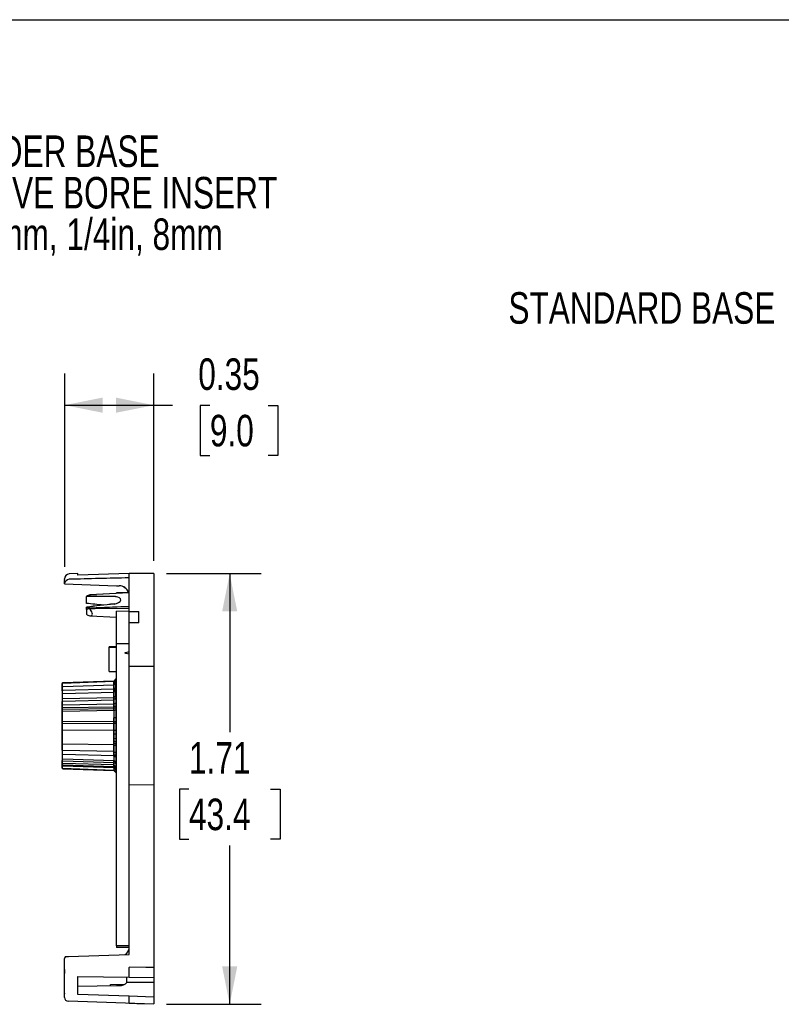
# Model space of a CAD drawing. Header units: inches. Extents: x 0 to 11, y 0 to 8.5.
# Tile 18 of 23: x 3.3 to 6.3, y 4.6 to 8.5. Entities that reach past the tile are written whole.
import ezdxf

# ---------------------------------------------------------------- set-up
doc = ezdxf.new("R2010")
doc.units = ezdxf.units.IN
doc.header["$MEASUREMENT"] = 0
doc.linetypes.add('CENTERX2', pattern=[0.8, 0.5, -0.1, 0.1, -0.1])
doc.layers.add('DIMENSIONS', color=140, linetype='Continuous', lineweight=25)
doc.layers.add('TEXT', color=140, linetype='Continuous', lineweight=25)
doc.styles.add('SLDTEXTSTYLE0', font='TXT', dxfattribs={"width": 0.75})
doc.dimstyles.new('SLDDIMSTYLE1', dxfattribs={"dimtxt": 0.125, "dimasz": 0.15, "dimexe": 0, "dimexo": 0.0625, "dimgap": 0.03125, "dimtad": 0, "dimtih": 1, "dimtoh": 1, "dimrnd": 1e-09, "dimzin": 12, "dimdsep": 46, "dimtxsty": 'SLDTEXTSTYLE0', "dimsah": 1, "dimcen": 0.09, "dimadec": 0, "dimazin": 3, "dimtfac": 1, "dimtofl": 0, "dimtmove": 0, "dimatfit": 3, "dimfxl": 0, "dimfrac": 2, "dimtolj": 1, "dimtzin": 12, "dimarcsym": 0})
doc.dimstyles.new('SLDDIMSTYLE5', dxfattribs={"dimtxt": 0.125, "dimasz": 0.15, "dimexe": 0, "dimexo": 0.0625, "dimgap": 0.03125, "dimtad": 0, "dimtih": 1, "dimtoh": 1, "dimrnd": 1e-09, "dimdsep": 46, "dimtxsty": 'SLDTEXTSTYLE0', "dimsah": 1, "dimcen": 0.09, "dimadec": 0, "dimazin": 2, "dimtfac": 1, "dimtofl": 0, "dimtmove": 0, "dimatfit": 3, "dimfxl": 0, "dimfrac": 2, "dimtolj": 1, "dimtzin": 12, "dimarcsym": 0})

# ---------------------------------------------------------------- blocks, each defined once
blk = doc.blocks.new('SW_NOTE_0_2')
at = {"layer": 'TEXT', "color": 0, "linetype": 'CENTERX2', "lineweight": 18, "char_height": 0.125, "attachment_point": 1, "style": 'SLDTEXTSTYLE0'}
for s, insert in [('NOTE:', (0, 0.1611)), ('SELECT AND INSTALL DESIRED ENODER BASE', (0, -0.0032)), ('SELECT AND INSTALL DESIRED SLEEVE BORE INSERT', (0, -0.1676)), ('2mm, 3mm, 3/8in, 4mm, 3/16in, 5mm, 6mm, 1/4in, 8mm', (0, -0.332))]:
    blk.add_mtext(s, dxfattribs=dict(at, insert=insert))
blk = doc.blocks.new('_D_5')
at = {"layer": 'DIMENSIONS'}
for p, q in [((3.846, 6.3042), (4.2219, 6.3042)), ((4.0969, 6.3042), (4.0969, 5.6751)), ((3.9353, 5.4493), (3.8972, 5.4493)), ((3.8972, 5.4493), (3.8972, 5.2509)), ((4.2586, 5.4493), (4.2967, 5.4493)), ((4.2967, 5.4493), (4.2967, 5.2509)), ((3.8972, 5.2509), (3.9353, 5.2509)), ((4.2967, 5.2509), (4.2586, 5.2509)), ((4.0969, 4.5964), (4.0969, 5.2255)), ((3.846, 4.5964), (4.2219, 4.5964))]:
    blk.add_line(p, q, dxfattribs=at)
for points in [[(4.0969, 6.3042), (4.0669, 6.1542), (4.1269, 6.1542)], [(4.0969, 4.5964), (4.1269, 4.7464), (4.0669, 4.7464)]]:
    blk.add_solid(points, dxfattribs=at)
at = {"layer": 'DIMENSIONS', "char_height": 0.125, "attachment_point": 1, "style": 'SLDTEXTSTYLE0'}
for s, insert in [('1.71', (3.9353, 5.6359)), ('43.4', (3.9353, 5.412))]:
    blk.add_mtext(s, dxfattribs=dict(at, insert=insert))
blk = doc.blocks.new('_D_6')
at = {"layer": 'DIMENSIONS'}
for p, q in [((3.4425, 6.3303), (3.4425, 7.0968)), ((3.796, 6.3542), (3.796, 7.0968)), ((3.4425, 6.9718), (3.796, 6.9718)), ((3.796, 6.9718), (3.8706, 6.9718)), ((4.0183, 6.9708), (3.9802, 6.9708)), ((3.9802, 6.9708), (3.9802, 6.7724)), ((4.2492, 6.9708), (4.2873, 6.9708)), ((4.2873, 6.9708), (4.2873, 6.7724)), ((3.9802, 6.7724), (4.0183, 6.7724)), ((4.2873, 6.7724), (4.2492, 6.7724))]:
    blk.add_line(p, q, dxfattribs=at)
for points in [[(3.4425, 6.9718), (3.5925, 6.9418), (3.5925, 7.0018)], [(3.796, 6.9718), (3.646, 7.0018), (3.646, 6.9418)]]:
    blk.add_solid(points, dxfattribs=at)
at = {"layer": 'DIMENSIONS', "char_height": 0.125, "attachment_point": 1, "style": 'SLDTEXTSTYLE0'}
for s, insert in [('0.35', (3.9722, 7.1573)), ('9.0', (4.0183, 6.9335))]:
    blk.add_mtext(s, dxfattribs=dict(at, insert=insert))

msp = doc.modelspace()

# ---------------------------------------------------------------- linework, layer by layer
at = {"color": 7, "linetype": 'Continuous'}
msp.add_line((0.0001, 8.5001), (11.0001, 8.5001), dxfattribs=at)
for p, q in [((3.4948, 6.3038), (3.4607, 6.3026)), ((3.6976, 6.3044), (3.4948, 6.2978)), ((3.4948, 6.2978), (3.4948, 6.3038)), ((3.6976, 6.2871), (3.6976, 6.3044)), ((3.6976, 6.1542), (3.6976, 6.2871)), ((3.6976, 5.9361), (3.6976, 6.2871)), ((3.796, 6.3042), (3.796, 5.9361)), ((3.4417, 6.2807), (3.4417, 6.2829)), ((3.4425, 6.2803), (3.4417, 6.2807)), ((3.4417, 6.2746), (3.4425, 6.2803)), ((3.4417, 6.263), (3.4417, 6.2746)), ((3.4418, 6.263), (3.6476, 6.2558)), ((3.6476, 6.2558), (3.6582, 6.2558)), ((3.5283, 6.2143), (3.5283, 6.2139)), ((3.5283, 6.1858), (3.5283, 6.2139)), ((3.6976, 6.2276), (3.5423, 6.2195)), ((3.6976, 6.2276), (3.5433, 6.2195)), ((3.6976, 6.2282), (3.6476, 6.2282)), ((3.6476, 6.225), (3.6476, 6.2282)), ((3.5283, 6.1713), (3.5283, 6.1708)), ((3.5283, 6.1611), (3.5283, 6.1708)), ((3.5342, 6.1677), (3.6976, 6.1746)), ((3.5351, 6.1677), (3.6976, 6.1746)), ((3.5283, 6.1611), (3.5283, 6.1432)), ((3.5317, 6.1411), (3.5336, 6.1399)), ((3.5353, 6.1671), (3.5342, 6.1677)), ((3.5362, 6.1671), (3.5351, 6.1677)), ((3.5433, 6.1365), (3.6476, 6.131)), ((3.6976, 6.1535), (3.6476, 6.1555)), ((3.6476, 5.9237), (3.6476, 6.1555)), ((3.6976, 6.1542), (3.737, 6.1542)), ((3.737, 6.1089), (3.737, 6.1542)), ((3.6976, 5.9361), (3.6976, 6.1089)), ((3.737, 6.1089), (3.6976, 6.1089)), ((3.6476, 6.0136), (3.6189, 6.0131)), ((3.6189, 5.9158), (3.6189, 6.0131)), ((3.6476, 6.0263), (3.6976, 6.0263)), ((3.6476, 5.9237), (3.6476, 6.0263)), ((3.6476, 6.0114), (3.6189, 6.011)), ((3.6189, 5.9158), (3.6189, 6.011)), ((3.796, 5.9361), (3.6976, 5.9361)), ((3.6976, 5.8233), (3.6976, 5.9361)), ((3.796, 5.9361), (3.796, 5.8233)), ((3.6189, 5.9158), (3.6476, 5.9153)), ((3.6476, 5.8927), (3.6476, 5.9237)), ((3.4326, 5.8387), (3.4326, 5.8684)), ((3.4326, 5.8683), (3.4326, 5.7659)), ((3.4326, 5.8682), (3.4326, 5.808)), ((3.4326, 5.8682), (3.4326, 5.8273)), ((3.4326, 5.8681), (3.4326, 5.8387)), ((3.4326, 5.8681), (3.4326, 5.7728)), ((3.6373, 5.8782), (3.4345, 5.8711)), ((3.4345, 5.8703), (3.6373, 5.8773)), ((3.6373, 5.8614), (3.4345, 5.8547)), ((3.6455, 5.8863), (3.6373, 5.8782)), ((3.6373, 5.8773), (3.6455, 5.8854)), ((3.6379, 5.8788), (3.6373, 5.8782)), ((3.6373, 5.8782), (3.6373, 5.8457)), ((3.6373, 5.8773), (3.6373, 5.8782)), ((3.6373, 5.8132), (3.6373, 5.8782)), ((3.6373, 5.8782), (3.6373, 5.7759)), ((3.6373, 5.8782), (3.6373, 5.7687)), ((3.6373, 5.8782), (3.6373, 5.8336)), ((3.6373, 5.8614), (3.6455, 5.8691)), ((3.6373, 5.8614), (3.6373, 5.6834)), ((3.6379, 5.8781), (3.6455, 5.8854)), ((3.6455, 5.8836), (3.6379, 5.876)), ((3.6455, 5.8791), (3.6379, 5.8715)), ((3.6379, 5.876), (3.6379, 5.8788)), ((3.6379, 5.8715), (3.6379, 5.8788)), ((3.6379, 5.8613), (3.6379, 5.8781)), ((3.6379, 5.8686), (3.6455, 5.8752)), ((3.6379, 5.8657), (3.6455, 5.8722)), ((3.6455, 5.8686), (3.6379, 5.8613)), ((3.6379, 5.8374), (3.6379, 5.8686)), ((3.6379, 5.8321), (3.6379, 5.8657)), ((3.6476, 5.8864), (3.6455, 5.8863)), ((3.6455, 5.8854), (3.6455, 5.8863)), ((3.6455, 5.8854), (3.6455, 5.8863)), ((3.6455, 5.8863), (3.6455, 5.8752)), ((3.6455, 5.8863), (3.6455, 5.8722)), ((3.6476, 5.8855), (3.6455, 5.8854)), ((3.6455, 5.8854), (3.6476, 5.8855)), ((3.6455, 5.8836), (3.6476, 5.8837)), ((3.6455, 5.8836), (3.6455, 5.852)), ((3.6476, 5.8792), (3.6455, 5.8791)), ((3.6455, 5.8791), (3.6455, 5.8393)), ((3.6455, 5.8752), (3.6476, 5.8753)), ((3.6455, 5.8722), (3.6476, 5.8723)), ((3.6455, 5.8691), (3.6455, 5.8186)), ((3.6455, 5.8691), (3.6476, 5.8691)), ((3.6476, 5.8687), (3.6455, 5.8686)), ((3.6455, 5.8178), (3.6455, 5.8686)), ((3.6476, 4.8283), (3.6476, 5.8927)), ((3.4326, 5.8529), (3.4326, 5.6851)), ((3.6373, 5.8457), (3.4345, 5.8402)), ((3.4345, 5.8287), (3.6373, 5.8336)), ((3.6373, 5.8457), (3.6455, 5.852)), ((3.6455, 5.8393), (3.6373, 5.8336)), ((3.6373, 5.8132), (3.6455, 5.8178)), ((3.6455, 5.844), (3.6379, 5.8374)), ((3.6455, 5.8386), (3.6379, 5.8321)), ((3.6379, 5.8148), (3.6455, 5.8186)), ((3.6455, 5.852), (3.6476, 5.852)), ((3.6476, 5.8441), (3.6455, 5.844)), ((3.6455, 5.844), (3.6455, 5.7788)), ((3.6476, 5.8393), (3.6455, 5.8393)), ((3.6476, 5.8387), (3.6455, 5.8386)), ((3.6455, 5.8386), (3.6455, 5.7712)), ((3.6455, 5.8186), (3.6476, 5.8186)), ((3.6476, 5.8179), (3.6455, 5.8178)), ((3.6976, 5.578), (3.6976, 5.8233)), ((3.796, 5.8233), (3.796, 5.578)), ((3.4326, 5.6041), (3.4326, 5.7972)), ((3.4326, 5.7972), (3.4326, 5.7007)), ((3.4326, 5.7815), (3.4326, 5.6822)), ((3.4345, 5.8091), (3.6373, 5.8132)), ((3.4345, 5.7985), (3.6373, 5.803)), ((3.6373, 5.7866), (3.4345, 5.7826)), ((3.6455, 5.8083), (3.6373, 5.803)), ((3.6373, 5.803), (3.6373, 5.5983)), ((3.6373, 5.7866), (3.6455, 5.7911)), ((3.6373, 5.7866), (3.6373, 5.583)), ((3.6455, 5.7788), (3.6373, 5.7759)), ((3.6379, 5.76), (3.6379, 5.8148)), ((3.6455, 5.8083), (3.6455, 5.7321)), ((3.6476, 5.8083), (3.6455, 5.8083)), ((3.6455, 5.7911), (3.6455, 5.712)), ((3.6455, 5.7911), (3.6476, 5.7911)), ((3.6476, 5.7788), (3.6455, 5.7788)), ((3.4326, 5.7569), (3.4326, 5.5708)), ((3.4345, 5.7735), (3.6373, 5.7759)), ((3.4345, 5.7665), (3.6373, 5.7687)), ((3.6373, 5.7607), (3.4345, 5.7578)), ((3.6455, 5.7712), (3.6373, 5.7687)), ((3.6373, 5.7607), (3.6455, 5.7641)), ((3.6373, 5.7607), (3.6373, 5.5633)), ((3.6455, 5.7638), (3.6379, 5.76)), ((3.6476, 5.7712), (3.6455, 5.7712)), ((3.6455, 5.7641), (3.6455, 5.6823)), ((3.6455, 5.7641), (3.6476, 5.7641)), ((3.6476, 5.7639), (3.6455, 5.7638)), ((3.6455, 5.7638), (3.6455, 5.682)), ((3.4326, 5.7161), (3.4326, 5.6172)), ((3.4326, 5.7086), (3.4326, 5.6107)), ((3.4326, 5.7007), (3.4326, 5.6041)), ((3.6373, 5.7178), (3.4345, 5.7165)), ((3.6373, 5.7098), (3.4345, 5.7089)), ((3.6373, 5.7178), (3.6455, 5.7192)), ((3.6373, 5.7178), (3.6373, 5.5399)), ((3.6373, 5.7098), (3.6455, 5.7109)), ((3.6373, 5.7098), (3.6373, 5.5367)), ((3.6379, 5.6692), (3.6379, 5.7321)), ((3.6455, 5.7321), (3.6379, 5.7321)), ((3.6379, 5.7128), (3.6455, 5.712)), ((3.6379, 5.6502), (3.6379, 5.7128)), ((3.6476, 5.7321), (3.6455, 5.7321)), ((3.6455, 5.7192), (3.6455, 5.6374)), ((3.6455, 5.7192), (3.6476, 5.7192)), ((3.6455, 5.712), (3.6476, 5.7119)), ((3.6455, 5.7109), (3.6455, 5.6296)), ((3.6455, 5.7109), (3.6476, 5.7109)), ((3.4326, 5.6822), (3.4326, 5.5896)), ((3.4345, 5.6847), (3.6373, 5.6834)), ((3.6455, 5.682), (3.6373, 5.6834)), ((3.6379, 5.6843), (3.6455, 5.6823)), ((3.6379, 5.6236), (3.6379, 5.6843)), ((3.6379, 5.6692), (3.6455, 5.6692)), ((3.6455, 5.6823), (3.6476, 5.6822)), ((3.6476, 5.682), (3.6455, 5.682)), ((3.6455, 5.6692), (3.6455, 5.593)), ((3.6455, 5.6692), (3.6476, 5.6692)), ((3.4326, 5.6284), (3.4326, 5.5542)), ((3.6373, 5.6253), (3.4345, 5.6278)), ((3.6373, 5.6253), (3.6373, 5.5231)), ((3.6373, 5.6253), (3.6455, 5.6224)), ((3.6455, 5.6493), (3.6379, 5.6502)), ((3.6379, 5.6412), (3.6455, 5.6374)), ((3.6379, 5.5864), (3.6379, 5.6412)), ((3.6379, 5.6337), (3.6455, 5.6296)), ((3.6379, 5.5804), (3.6379, 5.6337)), ((3.6455, 5.6216), (3.6379, 5.6236)), ((3.6455, 5.6493), (3.6455, 5.5771)), ((3.6476, 5.6493), (3.6455, 5.6493)), ((3.6455, 5.6374), (3.6476, 5.6373)), ((3.6455, 5.6296), (3.6476, 5.6296)), ((3.6455, 5.6224), (3.6455, 5.5572)), ((3.6455, 5.6224), (3.6476, 5.6224)), ((3.6455, 5.6216), (3.6455, 5.5566)), ((3.6476, 5.6215), (3.6455, 5.6216)), ((3.4326, 5.6172), (3.4326, 5.5532)), ((3.4326, 5.6107), (3.4326, 5.5532)), ((3.6373, 5.5983), (3.4345, 5.6028)), ((3.4345, 5.5882), (3.6373, 5.583)), ((3.6373, 5.5983), (3.6455, 5.593)), ((3.6455, 5.5771), (3.6373, 5.583)), ((3.6455, 5.5827), (3.6379, 5.5864)), ((3.6455, 5.593), (3.6476, 5.593)), ((3.6455, 5.5827), (3.6455, 5.5322)), ((3.6476, 5.5826), (3.6455, 5.5827)), ((3.4326, 5.5529), (3.4326, 5.5626)), ((3.4326, 5.5626), (3.4326, 5.5328)), ((3.4326, 5.5542), (3.4326, 5.5332)), ((3.4326, 5.5529), (3.4326, 5.5333)), ((3.4326, 5.5524), (3.4326, 5.5484)), ((3.4326, 5.5524), (3.4326, 5.5453)), ((3.4326, 5.5329), (3.4326, 5.5519)), ((3.4345, 5.5692), (3.6373, 5.5633)), ((3.4345, 5.5611), (3.6373, 5.5556)), ((3.6373, 5.5453), (3.4345, 5.5512)), ((3.4345, 5.5465), (3.6373, 5.5399)), ((3.4345, 5.5434), (3.6373, 5.5367)), ((3.6455, 5.5566), (3.6373, 5.5633)), ((3.6455, 5.5493), (3.6373, 5.5556)), ((3.6373, 5.5556), (3.6373, 5.5231)), ((3.6373, 5.5453), (3.6455, 5.5385)), ((3.6373, 5.5453), (3.6373, 5.5231)), ((3.6455, 5.5764), (3.6379, 5.5804)), ((3.6379, 5.5639), (3.6455, 5.5572)), ((3.6379, 5.5327), (3.6379, 5.5639)), ((3.6476, 5.5771), (3.6455, 5.5771)), ((3.6455, 5.5764), (3.6455, 5.5289)), ((3.6476, 5.5763), (3.6455, 5.5764)), ((3.6455, 5.5572), (3.6476, 5.5571)), ((3.6476, 5.5565), (3.6455, 5.5566)), ((3.6476, 5.5493), (3.6455, 5.5493)), ((3.6455, 5.5493), (3.6455, 5.5177)), ((3.6976, 5.4652), (3.6976, 5.578)), ((3.796, 5.578), (3.796, 5.4662)), ((3.4326, 5.5419), (3.4326, 5.5333)), ((3.6373, 5.5336), (3.4345, 5.5401)), ((3.6373, 5.524), (3.4345, 5.5309)), ((3.6373, 5.5234), (3.4345, 5.5304)), ((3.4345, 5.5302), (3.6373, 5.5231)), ((3.6455, 5.5322), (3.6373, 5.5399)), ((3.6455, 5.5289), (3.6373, 5.5367)), ((3.6373, 5.5336), (3.6455, 5.5261)), ((3.6373, 5.5336), (3.6373, 5.5231)), ((3.6373, 5.524), (3.6455, 5.5159)), ((3.6373, 5.524), (3.6373, 5.5231)), ((3.6455, 5.5153), (3.6373, 5.5234)), ((3.6373, 5.5231), (3.6373, 5.5234)), ((3.6373, 5.5231), (3.6379, 5.5225)), ((3.6373, 5.5231), (3.6455, 5.515)), ((3.6455, 5.526), (3.6379, 5.5327)), ((3.6379, 5.5225), (3.6379, 5.5253)), ((3.6379, 5.5253), (3.6455, 5.5177)), ((3.6379, 5.5229), (3.6455, 5.5153)), ((3.6379, 5.5225), (3.6379, 5.5229)), ((3.6455, 5.5385), (3.6476, 5.5384)), ((3.6455, 5.5385), (3.6455, 5.5153)), ((3.6476, 5.5321), (3.6455, 5.5322)), ((3.6476, 5.5288), (3.6455, 5.5289)), ((3.6455, 5.5261), (3.6476, 5.5261)), ((3.6455, 5.5261), (3.6455, 5.515)), ((3.6455, 5.526), (3.6455, 5.515)), ((3.6476, 5.526), (3.6455, 5.526)), ((3.6476, 5.5176), (3.6455, 5.5177)), ((3.6455, 5.5159), (3.6476, 5.5158)), ((3.6455, 5.5159), (3.6455, 5.515)), ((3.6455, 5.5153), (3.6476, 5.5152)), ((3.6455, 5.515), (3.6455, 5.5153)), ((3.6455, 5.5153), (3.6476, 5.5152)), ((3.6455, 5.515), (3.6476, 5.5149)), ((3.796, 5.4662), (3.6976, 5.4652)), ((3.6976, 4.7945), (3.6976, 5.4652)), ((3.796, 5.4662), (3.796, 4.7522)), ((3.6976, 4.8283), (3.6476, 4.8283)), ((3.6476, 4.8283), (3.6476, 4.8211)), ((3.6976, 4.8211), (3.6476, 4.8211)), ((3.4417, 4.757), (3.4417, 4.7778)), ((3.4455, 4.7857), (3.4569, 4.7861)), ((3.4569, 4.7861), (3.6976, 4.7945)), ((3.4417, 4.735), (3.4417, 4.757)), ((3.4418, 4.7333), (3.4417, 4.735)), ((3.4417, 4.735), (3.4417, 4.7187)), ((3.4417, 4.7187), (3.4418, 4.7333)), ((3.6976, 4.7436), (3.6976, 4.7427)), ((3.6976, 4.7036), (3.6976, 4.7427)), ((3.796, 4.7522), (3.796, 4.7421)), ((3.796, 4.7421), (3.796, 4.7023)), ((3.4417, 4.6548), (3.4417, 4.7187)), ((3.4948, 4.7069), (3.6976, 4.7036)), ((3.4948, 4.6356), (3.4948, 4.7069)), ((3.6895, 4.6829), (3.6895, 4.7037)), ((3.6976, 4.7039), (3.796, 4.7023)), ((3.796, 4.7023), (3.796, 4.6833)), ((3.4419, 4.6383), (3.4417, 4.6548)), ((3.4417, 4.6403), (3.4417, 4.6548)), ((3.4948, 4.6684), (3.6476, 4.671)), ((3.6244, 4.6743), (3.6806, 4.6763)), ((3.6244, 4.6706), (3.6244, 4.6743)), ((3.6476, 4.671), (3.6582, 4.6709)), ((3.796, 4.6833), (3.6895, 4.6829)), ((3.796, 4.6833), (3.796, 4.6248)), ((3.4417, 4.624), (3.4417, 4.6403)), ((3.4417, 4.6403), (3.4419, 4.6383)), ((3.796, 4.5964), (3.4569, 4.6083)), ((3.6976, 4.6281), (3.4948, 4.6356)), ((3.796, 4.6248), (3.6976, 4.6284)), ((3.6976, 4.6281), (3.6976, 4.6284)), ((3.6976, 4.6017), (3.6976, 4.6281)), ((3.796, 4.6248), (3.796, 4.5979)), ((3.6976, 4.6017), (3.6976, 4.6012))]:
    msp.add_line(p, q)
at = {"flags": 128}
for points in [[(3.6385, 6.1839), (3.6481, 6.1859), (3.6562, 6.1894), (3.6619, 6.194), (3.6645, 6.199), (3.6637, 6.2039), (3.6598, 6.2081), (3.653, 6.2112), (3.6442, 6.2129), (3.6385, 6.2132)], [(3.6385, 6.1834), (3.6481, 6.1854), (3.6562, 6.1889), (3.6619, 6.1935), (3.6645, 6.1985), (3.6637, 6.2034), (3.6598, 6.2076), (3.653, 6.2107), (3.6442, 6.2125), (3.6385, 6.2128)], [(3.5353, 6.1671), (3.5589, 6.1681), (3.6814, 6.1732), (3.6976, 6.1739)], [(3.5362, 6.1671), (3.5589, 6.1681), (3.6814, 6.1732), (3.6976, 6.1739)], [(3.5383, 6.1653), (3.5638, 6.1656), (3.6976, 6.167)], [(3.6976, 5.9851), (3.6856, 5.9875), (3.6828, 5.9886), (3.6823, 5.989), (3.682, 5.9894), (3.6819, 5.9897), (3.6819, 5.99), (3.6821, 5.9903), (3.6826, 5.9908), (3.6846, 5.9917), (3.6948, 5.994), (3.6976, 5.9945)], [(3.6976, 5.9851), (3.6856, 5.9875), (3.6828, 5.9886), (3.6823, 5.989), (3.682, 5.9894), (3.6819, 5.9897), (3.6819, 5.99), (3.6821, 5.9903), (3.6826, 5.9908), (3.6846, 5.9917), (3.6948, 5.994), (3.6976, 5.9945)], [(3.6379, 5.876), (3.6438, 5.8819), (3.6455, 5.8836)], [(3.6379, 5.876), (3.6438, 5.8819), (3.6455, 5.8836)], [(3.6379, 5.876), (3.6438, 5.8819), (3.6455, 5.8836)], [(3.4345, 5.7735), (3.4338, 5.7734), (3.4333, 5.7733), (3.4329, 5.7731), (3.4326, 5.7729), (3.4326, 5.7728)], [(3.4345, 5.7665), (3.4338, 5.7664), (3.4333, 5.7663), (3.4329, 5.7662), (3.4326, 5.766), (3.4326, 5.7659)], [(3.4345, 5.7578), (3.4338, 5.7577), (3.4333, 5.7576), (3.4329, 5.7574), (3.4326, 5.7571), (3.4326, 5.7569)], [(3.6455, 5.5177), (3.6438, 5.5194), (3.6379, 5.5253)], [(3.6455, 5.5177), (3.6438, 5.5194), (3.6379, 5.5253)], [(3.6455, 5.5177), (3.6438, 5.5194), (3.6379, 5.5253)], [(3.796, 4.7421), (3.7645, 4.7426), (3.6976, 4.7436)], [(3.796, 4.7421), (3.7645, 4.7426), (3.6976, 4.7436)], [(3.6976, 4.6012), (3.7291, 4.6002), (3.796, 4.5979)], [(3.6976, 4.6012), (3.7291, 4.6002), (3.796, 4.5979)]]:
    msp.add_lwpolyline(points, dxfattribs=at)
for centre, radius, start, end in [((3.4614, 6.2829), 0.0197, 92, 180), ((3.4615, 6.2616), 0.0198, 92.4183, 176.1733), ((3.6582, 6.2164), 0.0394, 17.4576, 90), ((3.6582, 6.2164), 0.0394, 16.431, 90), ((3.4346, 5.8691), 0.00197, 92, 180), ((3.4345, 5.8684), 0.00195, 91.5675, 179.7173), ((3.4345, 5.8528), 0.0019, 89.9299, 178.5757), ((3.4343, 5.8385), 0.00173, 83.9065, 173.1907), ((3.4342, 5.827), 0.00167, 81.3583, 170.079), ((3.4341, 5.8076), 0.00162, 77.5503, 163.5527), ((3.4343, 5.7967), 0.00178, 83.897, 163.5436), ((3.4342, 5.7808), 0.0018, 82.4624, 157.4475), ((3.4341, 5.7131), 0.00339, 83.9149, 117.063), ((3.4341, 5.7045), 0.00435, 85.1848, 110.6589), ((3.434, 5.6871), 0.0025, 236.6991, 282.2526), ((3.4342, 5.6298), 0.00211, 221.4774, 278.6978), ((3.434, 5.6043), 0.00145, 189.3465, 271.9317), ((3.434, 5.6043), 0.00145, 189.3469, 271.9327), ((3.4343, 5.5898), 0.00169, 188.5956, 277.6242), ((3.4344, 5.571), 0.00178, 184.7901, 274.1121), ((3.4344, 5.5629), 0.00181, 189.3749, 273.5279), ((3.4343, 5.5628), 0.00173, 186.8093, 276.0935), ((3.4344, 5.553), 0.00179, 184.4885, 273.7905), ((3.4345, 5.5484), 0.0019, 181.4187, 270.0625), ((3.4345, 5.5453), 0.00192, 181.0471, 269.5464), ((3.434, 5.5418), 0.00141, 177.4591, 224.0437), ((3.4345, 5.5329), 0.00195, 180.2801, 268.4287), ((3.4345, 5.5324), 0.00196, 180.119, 268.1843), ((3.4346, 5.5322), 0.00197, 180, 268), ((3.4346, 5.5322), 0.00197, 185.6635, 268), ((3.6678, 4.8202), 0.0298, 298.6174, 357.6955), ((3.4574, 4.624), 0.0157, 180, 268)]:
    msp.add_arc(centre, radius, start, end)
for centre, major_axis, ratio, start_param, end_param in [((24.0037, 5.7007), (30.2179, 0), 0.026207, 2.30769, 2.318328), ((-1.3804, 5.7007), (34.9604, 0), 0.017455, 1.422185, 1.425032), ((3.5148, 5.7155), (0.4916, 0.4905), 0.578958, 1.008808, 1.023013), ((3.5148, 5.7154), (0.4913, 0.4903), 0.580046, 1.009632, 1.022204), ((6.2618, 5.5527), (5.6932, -0.3564), 0.09816, 2.055785, 2.077728), ((6.2618, 5.5522), (5.6932, -0.3574), 0.098067, 2.055796, 2.077739), ((3.5348, 6.203), (0.0143, 0.0142), 0.580046, 0.573248, 1.009632), ((3.5357, 6.2031), (0.0143, 0.0143), 0.578958, 0.572388, 1.008808), ((1.7668, 5.8317), (5.0277, -0.3156), 0.098067, 1.204643, 1.219004), ((6.2618, 5.8486), (5.6932, 0.3564), 0.09816, 2.043495, 2.065437), ((6.2618, 5.8491), (5.6932, 0.3574), 0.098067, 2.043483, 2.065426), ((3.5148, 5.6859), (0.4913, -0.4903), 0.580046, 2.059612, 2.07163), ((3.5148, 5.6859), (0.4916, -0.4905), 0.578958, 2.060439, 2.07082), ((3.6159, 6.0542), (0.0986, -0.0986), 0.579355, 2.844075, 2.971595), ((3.4567, 5.7147), (0.4673, -0.4663), 0.580046, 1.956073, 1.962498), ((3.5358, 6.153), (0.0143, -0.0143), 0.580046, 5.103294, 8.357092), ((3.5349, 6.153), (0.0143, -0.0142), 0.578958, 1.888189, 2.074861), ((3.4574, 4.7785), (0.0157, 0.0016), 0.752997, 2.355594, 3.065152), ((3.6582, 4.7023), (0.0394, -0.0011), 0.797319, 4.735444, 5.653219)]:
    msp.add_ellipse(centre, major_axis=major_axis, ratio=ratio, start_param=start_param, end_param=end_param)

# ---------------------------------------------------------------- block references
at = {"layer": 'TEXT', "linetype": 'CENTERX2', "lineweight": 18}
msp.add_blockref('SW_NOTE_0_2', (0.9554, 8.0442), dxfattribs=at)

# ---------------------------------------------------------------- texts
at = {"layer": 'TEXT', "linetype": 'CENTERX2', "lineweight": 18, "insert": (5.2023, 7.4197), "char_height": 0.125, "attachment_point": 1, "style": 'SLDTEXTSTYLE0'}
msp.add_mtext('STANDARD BASE', dxfattribs=at)

# ---------------------------------------------------------------- dimensions: what is measured, and where the dimension line sits
at = {"layer": 'DIMENSIONS'}
dim = msp.add_linear_dim(base=(3.4425, 6.9718), p1=(3.796, 6.3042), p2=(3.4425, 6.2803), dimstyle='SLDDIMSTYLE5', dxfattribs=at)
dim.commit()
dim.dimension.update_dxf_attribs({"geometry": '_D_6', "text_midpoint": (4.1338, 6.9718), "dimtype": 160})
dim = msp.add_linear_dim(base=(4.0969, 4.5964), p1=(3.796, 6.3042), p2=(3.796, 4.5964), angle=90, dimstyle='SLDDIMSTYLE1', dxfattribs=at)
dim.commit()
dim.dimension.update_dxf_attribs({"geometry": '_D_5', "text_midpoint": (4.0969, 5.4503), "dimtype": 160})

doc.saveas('drawing.dxf')
